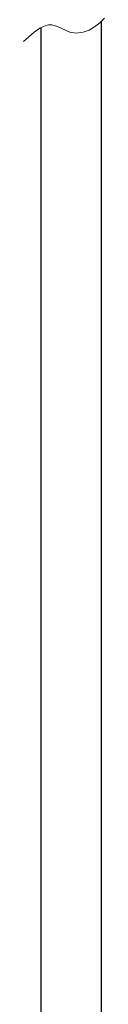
# Model space of a CAD drawing. Extents: x 897.4 to 937.4, y -8.5 to 19.5.
# Tile 8 of 11: x 910.1 to 910.6, y 6.8 to 12.5. Entities that reach past the tile are written whole.
import ezdxf

# ---------------------------------------------------------------- set-up
doc = ezdxf.new("R2010")
doc.units = 0
doc.header["$LTSCALE"] = 4
doc.header["$MEASUREMENT"] = 0
doc.layers.get('0').update_dxf_attribs({"linetype": 'CONTINUOUS'})

msp = doc.modelspace()

# ---------------------------------------------------------------- linework, layer by layer
at = {"lineweight": 0}
for p, q in [((910.56, 12.4382), (910.5875, 12.4641)), ((910.1801, 12.3833), (910.2141, 12.4059)), ((910.2141, 12.4059), (910.248, 12.4221)), ((910.248, 12.4221), (910.2642, 12.4253)), ((910.2642, 12.4253), (910.282, 12.4253)), ((910.282, 12.4253), (910.3159, 12.4156)), ((910.3159, 12.4156), (910.387, 12.3833)), ((910.463, 12.3833), (910.4986, 12.3962)), ((910.4986, 12.3962), (910.5293, 12.414)), ((910.5293, 12.414), (910.56, 12.4382)), ((910.1187, 12.3299), (910.1801, 12.3833)), ((910.387, 12.3833), (910.4242, 12.3784)), ((910.4242, 12.3784), (910.463, 12.3833))]:
    msp.add_line(p, q, dxfattribs=at)
at = {"color": 7, "linetype": 'Continuous', "lineweight": 25}
for p, q in [((910.2197, 12.4086), (910.2197, 2.9609)), ((910.5697, 2.9609), (910.5697, 12.4474))]:
    msp.add_line(p, q, dxfattribs=at)

doc.saveas('drawing.dxf')
